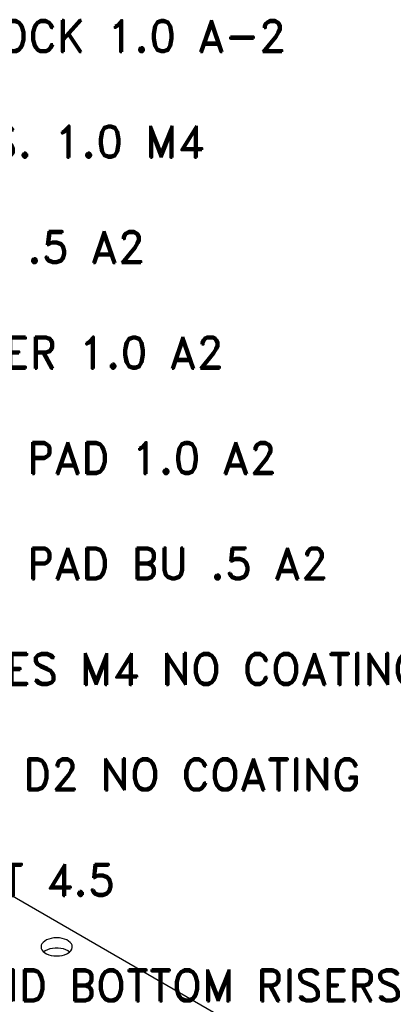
# Model space of a CAD drawing. Extents: x -65 to -29, y -70.1 to -47.
# Tile 18 of 57: x -50.2 to -47.2, y -66.1 to -58.1. Entities that reach past the tile are written whole.
import ezdxf

# ---------------------------------------------------------------- set-up
doc = ezdxf.new("R2010")
doc.units = 0
doc.header["$MEASUREMENT"] = 0
doc.layers.add('DST', color=7, linetype='CONTINUOUS')
doc.styles.add('VERO10-ROMAND', font='romand__.ttf')

msp = doc.modelspace()

# ---------------------------------------------------------------- linework, layer by layer
at = {"layer": 'DST', "color": 9, "linetype": 'CONTINUOUS'}
for p, q in [((-62.1797, -58.2896), (-48.269, -66.3209)), ((-49.957, -65.5415), (-49.9725, -65.5505)), ((-49.939, -65.5342), (-49.957, -65.5415)), ((-49.9191, -65.5289), (-49.939, -65.5342)), ((-49.8979, -65.5256), (-49.9191, -65.5289)), ((-49.876, -65.5245), (-49.8979, -65.5256)), ((-49.8541, -65.5256), (-49.876, -65.5245)), ((-49.8329, -65.5289), (-49.8541, -65.5256)), ((-49.813, -65.5342), (-49.8329, -65.5289)), ((-49.795, -65.5415), (-49.813, -65.5342)), ((-49.7795, -65.5505), (-49.795, -65.5415)), ((-50.0001, -65.5846), (-50.002, -65.5972)), ((-50.002, -65.5972), (-50.0001, -65.6098)), ((-49.9944, -65.5723), (-50.0001, -65.5846)), ((-50.0001, -65.6098), (-49.9944, -65.6221)), ((-49.9851, -65.5608), (-49.9944, -65.5723)), ((-49.9944, -65.6221), (-49.9851, -65.6336)), ((-49.9725, -65.5505), (-49.9851, -65.5608)), ((-49.9676, -65.6273), (-49.9651, -65.6258)), ((-49.9651, -65.6258), (-49.9483, -65.6176)), ((-49.9483, -65.6176), (-49.9293, -65.6113)), ((-49.9293, -65.6113), (-49.9086, -65.607)), ((-49.9086, -65.607), (-49.887, -65.6048)), ((-49.887, -65.6048), (-49.865, -65.6048)), ((-49.865, -65.6048), (-49.8434, -65.607)), ((-49.8434, -65.607), (-49.8228, -65.6113)), ((-49.8228, -65.6113), (-49.8037, -65.6176)), ((-49.8037, -65.6176), (-49.7869, -65.6258)), ((-49.7869, -65.6258), (-49.7728, -65.6355)), ((-49.7669, -65.5608), (-49.7795, -65.5505)), ((-49.7576, -65.5723), (-49.7669, -65.5608)), ((-49.7618, -65.628), (-49.7543, -65.616)), ((-49.7519, -65.5846), (-49.7576, -65.5723)), ((-49.7543, -65.616), (-49.7505, -65.6036)), ((-49.75, -65.5972), (-49.7519, -65.5846)), ((-49.7505, -65.6036), (-49.75, -65.5972)), ((-49.9851, -65.6336), (-49.9725, -65.644)), ((-49.9813, -65.6372), (-49.9676, -65.6273)), ((-49.9725, -65.644), (-49.957, -65.6529)), ((-49.957, -65.6529), (-49.939, -65.6602)), ((-49.939, -65.6602), (-49.9191, -65.6656)), ((-49.9191, -65.6656), (-49.8979, -65.6689)), ((-49.8979, -65.6689), (-49.876, -65.67)), ((-49.876, -65.67), (-49.8541, -65.6689)), ((-49.8541, -65.6689), (-49.8329, -65.6656)), ((-49.8329, -65.6656), (-49.813, -65.6602)), ((-49.813, -65.6602), (-49.795, -65.6529)), ((-49.795, -65.6529), (-49.7869, -65.6487)), ((-49.7869, -65.6487), (-49.7728, -65.6389)), ((-49.7728, -65.6389), (-49.7618, -65.628)), ((-49.7728, -65.6355), (-49.7708, -65.6372))]:
    msp.add_line(p, q, dxfattribs=at)

# ---------------------------------------------------------------- texts
at = {"layer": 'DST', "color": 7, "linetype": 'CONTINUOUS', "insert": (-51.4575, -58.1382), "char_height": 0.254688, "attachment_point": 1, "style": 'VERO10-ROMAND'}
msp.add_mtext('DIE BLOCK 1.0 A-2\\P\\PDIE INS. 1.0 M4\\P\\PDIE BU .5 A2\\P\\PSTRIPPER 1.0 A2\\P\\PPUNCH PAD 1.0 A2\\P\\PPUNCH PAD BU .5 A2\\P\\PPUNCHES M4 NO COATING\\P\\PFORMS D2 NO COATING\\P\\PDIE SET 4.5\\P\\PTOP AND BOTTOM RISERS', dxfattribs=at)

doc.saveas('drawing.dxf')
